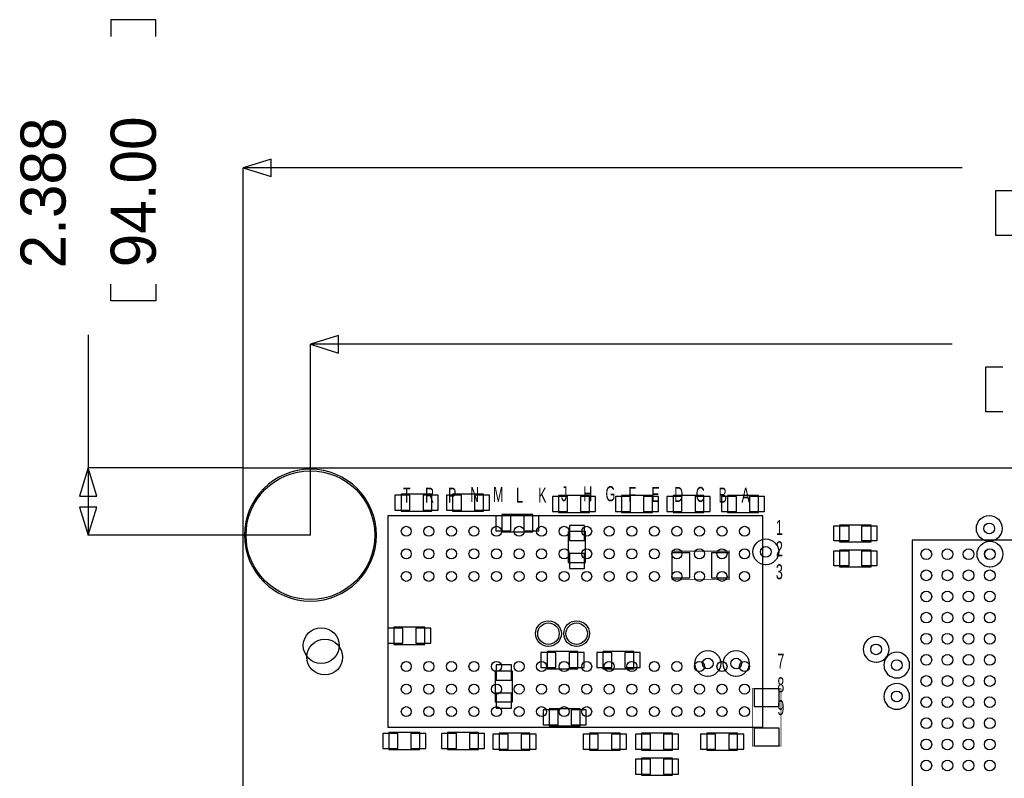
# Model space of a CAD drawing. Extents: x -7.9 to 90.7, y 0 to 54.5.
# Tile 3 of 9: x -7.9 to 27, y 27.6 to 54.5. Entities that reach past the tile are written whole.
import ezdxf

# ---------------------------------------------------------------- set-up
doc = ezdxf.new("R2010")
doc.units = 0
for name, color, linetype in [('BG_DIMENSION', 2, 'CONTINUOUS'), ('BG_OUTLINE', 80, 'CONTINUOUS'), ('PG_ASSEMBLY_BOTTOM', 191, 'CONTINUOUS'), ('PG_ASSEMBLY_TOP', 151, 'CONTINUOUS'), ('PIN_BOTTOM', 211, 'CONTINUOUS'), ('PIN_TOP', 150, 'CONTINUOUS')]:
    doc.layers.add(name, color=color, linetype=linetype)

msp = doc.modelspace()

# ---------------------------------------------------------------- linework, layer by layer
at = {"layer": 'BG_DIMENSION'}
for points in [[(-3.0988, 53.9115), (-3.0988, 54.5084), (-4.699, 54.5084), (-4.699, 53.9115)], [(0.999998, 49.56302), (0, 49.2506), (0.999998, 48.93818), (0.999998, 49.56302)], [(25.50795, 49.2506), (0, 49.2506)], [(0, 38.599872), (0, 49.2506)], [(27.305, 46.8503), (26.7081, 46.8503), (26.7081, 48.4505), (27.305, 48.4505)], [(-3.0988, 45.1231), (-3.0988, 44.5262), (-4.699, 44.5262), (-4.699, 45.1231)], [(-5.4991, 43.32605), (-5.4991, 38.599872)], [(3.387598, 43.30192), (2.3876, 42.9895), (3.387598, 42.67708), (3.387598, 43.30192)], [(25.15235, 42.9895), (2.3876, 42.9895)], [(2.3876, 36.212272), (2.3876, 42.9895)], [(26.9494, 40.5892), (26.3525, 40.5892), (26.3525, 42.1894), (26.9494, 42.1894)], [(-5.18668, 37.599874), (-5.4991, 38.599872), (-5.81152, 37.599874), (-5.18668, 37.599874)], [(-5.4991, 38.599872), (-5.4991, 36.212272)], [(0, 38.599872), (-5.4991, 38.599872)], [(-5.81152, 37.21227), (-5.4991, 36.212272), (-5.18668, 37.21227), (-5.81152, 37.21227)], [(2.3876, 36.212272), (-5.4991, 36.212272)]]:
    msp.add_lwpolyline(points, dxfattribs=at)
at = {"layer": 'BG_OUTLINE'}
msp.add_lwpolyline([(67.600068, 0), (25.299924, 0), (25.299924, 3.75412, 0.414116), (24.800052, 4.253992, 0.414221), (24.299926, 3.75412), (24.299926, 0), (0, 0), (0, 17.999964, 0.41415), (1.999996, 19.99996, 0.414214), (0, 21.999956), (0, 38.599872), (67.600068, 38.599872), (67.600068, 21.999956, 1.000034), (67.600068, 17.999964)], format="xyb", close=True, dxfattribs=at)
at = {"layer": 'PG_ASSEMBLY_BOTTOM'}
for points in [[(6.696456, 37.673026), (5.604256, 37.673026), (5.604256, 37.063426), (6.696456, 37.063426), (6.696456, 37.673026)], [(8.525256, 37.673026), (7.433056, 37.673026), (7.433056, 37.063426), (8.525256, 37.063426), (8.525256, 37.673026)], [(12.284456, 37.622226), (11.192256, 37.622226), (11.192256, 37.012626), (12.284456, 37.012626), (12.284456, 37.622226)], [(14.519656, 37.622226), (13.427456, 37.622226), (13.427456, 37.012626), (14.519656, 37.012626), (14.519656, 37.622226)], [(16.348456, 37.622226), (15.256256, 37.622226), (15.256256, 37.012626), (16.348456, 37.012626), (16.348456, 37.622226)], [(18.278856, 37.622226), (17.186656, 37.622226), (17.186656, 37.012626), (18.278856, 37.012626), (18.278856, 37.622226)], [(10.2743, 36.940744), (9.1821, 36.940744), (9.1821, 36.331144), (10.2743, 36.331144), (10.2743, 36.940744)], [(11.535156, 36.337748), (11.535156, 35.245548), (12.144756, 35.245548), (12.144756, 36.337748), (11.535156, 36.337748)], [(5.350256, 32.337248), (6.442456, 32.337248), (6.442456, 32.946848), (5.350256, 32.946848), (5.350256, 32.337248)], [(11.878056, 32.083248), (10.785856, 32.083248), (10.785856, 31.473648), (11.878056, 31.473648), (11.878056, 32.083248)], [(12.767056, 31.473648), (13.859256, 31.473648), (13.859256, 32.083248), (12.767056, 32.083248), (12.767056, 31.473648)], [(9.553956, 30.292548), (9.553956, 31.384748), (8.944356, 31.384748), (8.944356, 30.292548), (9.553956, 30.292548)], [(10.862056, 29.441648), (11.954256, 29.441648), (11.954256, 30.051248), (10.862056, 30.051248), (10.862056, 29.441648)], [(6.264656, 29.213048), (5.172456, 29.213048), (5.172456, 28.603448), (6.264656, 28.603448), (6.264656, 29.213048)], [(8.347456, 29.213048), (7.255256, 29.213048), (7.255256, 28.603448), (8.347456, 28.603448), (8.347456, 29.213048)], [(10.176256, 29.187648), (9.084056, 29.187648), (9.084056, 28.578048), (10.176256, 28.578048), (10.176256, 29.187648)], [(12.284456, 28.578048), (13.376656, 28.578048), (13.376656, 29.187648), (12.284456, 29.187648), (12.284456, 28.578048)], [(15.230856, 29.187648), (14.138656, 29.187648), (14.138656, 28.578048), (15.230856, 28.578048), (15.230856, 29.187648)], [(16.450056, 28.578048), (17.542256, 28.578048), (17.542256, 29.187648), (16.450056, 29.187648), (16.450056, 28.578048)], [(15.230856, 28.298648), (14.138656, 28.298648), (14.138656, 27.689048), (15.230856, 27.689048), (15.230856, 28.298648)]]:
    msp.add_lwpolyline(points, dxfattribs=at)
for points in [[(26.470356, 35.994848, -1), (26.470356, 36.909248, -1), (26.470356, 35.994848), (26.444956, 35.994848)], [(18.544794, 35.162744, -1), (18.544794, 36.077144, -1), (18.544794, 35.162744), (18.519394, 35.162744)], [(26.495756, 35.080448, -1), (26.495756, 35.994848, -1), (26.495756, 35.080448), (26.470356, 35.080448)], [(10.83183, 32.261048, -1), (10.83183, 33.175448, -1), (10.83183, 32.261048), (10.80643, 32.261048)], [(11.832082, 32.261048, -1), (11.832082, 33.175448, -1), (11.832082, 32.261048), (11.806682, 32.261048)], [(16.487648, 31.200852, -1), (16.487648, 32.115252, -1), (16.487648, 31.200852), (16.462248, 31.200852)], [(17.490694, 31.200852, -1), (17.490694, 32.115252, -1), (17.490694, 31.200852), (17.465294, 31.200852)]]:
    msp.add_lwpolyline(points, format="xyb", dxfattribs=at)
at = {"layer": 'PG_ASSEMBLY_BOTTOM', "const_width": 0.0254}
for points in [[(15.2146, 34.629344), (17.2466, 34.629344), (17.2466, 35.645344), (15.2146, 35.645344), (15.2146, 34.629344)], [(19.078956, 28.730448), (19.078956, 30.762448), (18.062956, 30.762448), (18.062956, 28.730448), (19.078956, 28.730448)]]:
    msp.add_lwpolyline(points, dxfattribs=at)
at = {"layer": 'PG_ASSEMBLY_TOP'}
for points in [[(4.727956, 36.212272, 1), (0.047244, 36.212272, 1), (4.727956, 36.212272)], [(22.457156, 31.702248, 1), (22.457156, 32.616648, 1), (22.457156, 31.702248), (22.482556, 31.702248)], [(23.189692, 31.143448, 1), (23.189692, 32.057848, 1), (23.189692, 31.143448), (23.215092, 31.143448)], [(23.189692, 30.032706, 1), (23.189692, 30.947106, 1), (23.189692, 30.032706), (23.215092, 30.032706)]]:
    msp.add_lwpolyline(points, format="xyb", dxfattribs=at)
for points in [[(5.139182, 36.900104), (5.139182, 29.399992), (18.43913, 29.399992), (18.43913, 36.900104), (5.139182, 36.900104)], [(22.266656, 35.969448), (21.174456, 35.969448), (21.174456, 36.579048), (22.266656, 36.579048), (22.266656, 35.969448)], [(42.737532, 36.036504), (23.737316, 36.036504), (23.737316, 17.036034), (42.737532, 17.036288), (42.737532, 36.036504)], [(23.73757, 17.036542), (42.737532, 17.036542), (42.737532, 36.036504), (23.73757, 36.036504), (23.73757, 17.036542)], [(22.266656, 35.080448), (21.174456, 35.080448), (21.174456, 35.690048), (22.266656, 35.690048), (22.266656, 35.080448)]]:
    msp.add_lwpolyline(points, dxfattribs=at)
at = {"layer": 'PIN_BOTTOM'}
for points in [[(5.91693, 37.101526), (5.91693, 37.634926), (5.38353, 37.634926), (5.38353, 37.101526)], [(6.917182, 37.101526), (6.917182, 37.634926), (6.383782, 37.634926), (6.383782, 37.101526)], [(7.74573, 37.101526), (7.74573, 37.634926), (7.21233, 37.634926), (7.21233, 37.101526)], [(8.745982, 37.101526), (8.745982, 37.634926), (8.212582, 37.634926), (8.212582, 37.101526)], [(11.50493, 37.050726), (11.50493, 37.584126), (10.97153, 37.584126), (10.97153, 37.050726)], [(12.505182, 37.050726), (12.505182, 37.584126), (11.971782, 37.584126), (11.971782, 37.050726)], [(13.74013, 37.050726), (13.74013, 37.584126), (13.20673, 37.584126), (13.20673, 37.050726)], [(14.740382, 37.050726), (14.740382, 37.584126), (14.206982, 37.584126), (14.206982, 37.050726)], [(15.56893, 37.050726), (15.56893, 37.584126), (15.03553, 37.584126), (15.03553, 37.050726)], [(16.569182, 37.050726), (16.569182, 37.584126), (16.035782, 37.584126), (16.035782, 37.050726)], [(17.49933, 37.050726), (17.49933, 37.584126), (16.96593, 37.584126), (16.96593, 37.050726)], [(18.499582, 37.050726), (18.499582, 37.584126), (17.966182, 37.584126), (17.966182, 37.050726)], [(9.494774, 36.369244), (9.494774, 36.902644), (8.961374, 36.902644), (8.961374, 36.369244)], [(10.495026, 36.369244), (10.495026, 36.902644), (9.961626, 36.902644), (9.961626, 36.369244)], [(12.106656, 36.558474), (11.573256, 36.558474), (11.573256, 36.025074), (12.106656, 36.025074)], [(12.106656, 35.558222), (11.573256, 35.558222), (11.573256, 35.024822), (12.106656, 35.024822)], [(15.8496, 34.692844), (15.8496, 35.581844), (15.2146, 35.581844), (15.2146, 34.692844)], [(17.2466, 34.692844), (17.2466, 35.581844), (16.6116, 35.581844), (16.6116, 34.692844)], [(5.12953, 32.908748), (5.12953, 32.375348), (5.66293, 32.375348), (5.66293, 32.908748)], [(6.129782, 32.908748), (6.129782, 32.375348), (6.663182, 32.375348), (6.663182, 32.908748)], [(11.09853, 31.511748), (11.09853, 32.045148), (10.56513, 32.045148), (10.56513, 31.511748)], [(12.098782, 31.511748), (12.098782, 32.045148), (11.565382, 32.045148), (11.565382, 31.511748)], [(12.54633, 32.045148), (12.54633, 31.511748), (13.07973, 31.511748), (13.07973, 32.045148)], [(13.546582, 32.045148), (13.546582, 31.511748), (14.079982, 31.511748), (14.079982, 32.045148)], [(8.982456, 31.072074), (9.515856, 31.072074), (9.515856, 31.605474), (8.982456, 31.605474)], [(19.015456, 30.762448), (18.126456, 30.762448), (18.126456, 30.127448), (19.015456, 30.127448)], [(8.982456, 30.071822), (9.515856, 30.071822), (9.515856, 30.605222), (8.982456, 30.605222)], [(10.64133, 30.013148), (10.64133, 29.479748), (11.17473, 29.479748), (11.17473, 30.013148)], [(11.641582, 30.013148), (11.641582, 29.479748), (12.174982, 29.479748), (12.174982, 30.013148)], [(19.015456, 29.365448), (18.126456, 29.365448), (18.126456, 28.730448), (19.015456, 28.730448)], [(5.48513, 28.641548), (5.48513, 29.174948), (4.95173, 29.174948), (4.95173, 28.641548)], [(6.485382, 28.641548), (6.485382, 29.174948), (5.951982, 29.174948), (5.951982, 28.641548)], [(7.56793, 28.641548), (7.56793, 29.174948), (7.03453, 29.174948), (7.03453, 28.641548)], [(8.568182, 28.641548), (8.568182, 29.174948), (8.034782, 29.174948), (8.034782, 28.641548)], [(9.39673, 28.616148), (9.39673, 29.149548), (8.86333, 29.149548), (8.86333, 28.616148)], [(10.396982, 28.616148), (10.396982, 29.149548), (9.863582, 29.149548), (9.863582, 28.616148)], [(12.06373, 29.149548), (12.06373, 28.616148), (12.59713, 28.616148), (12.59713, 29.149548)], [(13.063982, 29.149548), (13.063982, 28.616148), (13.597382, 28.616148), (13.597382, 29.149548)], [(14.45133, 28.616148), (14.45133, 29.149548), (13.91793, 29.149548), (13.91793, 28.616148)], [(15.451582, 28.616148), (15.451582, 29.149548), (14.918182, 29.149548), (14.918182, 28.616148)], [(16.22933, 29.149548), (16.22933, 28.616148), (16.76273, 28.616148), (16.76273, 29.149548)], [(17.229582, 29.149548), (17.229582, 28.616148), (17.762982, 28.616148), (17.762982, 29.149548)], [(14.45133, 27.727148), (14.45133, 28.260548), (13.91793, 28.260548), (13.91793, 27.727148)], [(15.451582, 27.727148), (15.451582, 28.260548), (14.918182, 28.260548), (14.918182, 27.727148)]]:
    msp.add_lwpolyline(points, close=True, dxfattribs=at)
for centre, radius in [((2.3876, 36.212272), 2.286), ((26.470356, 36.452048), 0.1905), ((18.544794, 35.619944), 0.1905), ((26.495756, 35.537648), 0.1905), ((2.7686, 32.292544), 0.635), ((10.83183, 32.718248), 0.381), ((11.832082, 32.718248), 0.381), ((16.487648, 31.658052), 0.1905), ((17.490694, 31.658052), 0.1905)]:
    msp.add_circle(centre, radius, dxfattribs=at)
at = {"layer": 'PIN_TOP'}
for points in [[(21.48713, 36.540948), (21.48713, 36.007548), (20.95373, 36.007548), (20.95373, 36.540948)], [(22.487382, 36.540948), (22.487382, 36.007548), (21.953982, 36.007548), (21.953982, 36.540948)], [(21.48713, 35.651948), (21.48713, 35.118548), (20.95373, 35.118548), (20.95373, 35.651948)], [(22.487382, 35.651948), (22.487382, 35.118548), (21.953982, 35.118548), (21.953982, 35.651948)]]:
    msp.add_lwpolyline(points, close=True, dxfattribs=at)
for centre, radius in [((2.3876, 36.212272), 2.286), ((5.789168, 36.34994), 0.1778), ((6.589268, 36.34994), 0.1778), ((7.389114, 36.34994), 0.1778), ((8.189214, 36.34994), 0.1778), ((8.98906, 36.34994), 0.1778), ((9.78916, 36.34994), 0.1778), ((10.58926, 36.34994), 0.1778), ((11.389106, 36.34994), 0.1778), ((12.189206, 36.34994), 0.1778), ((12.989052, 36.34994), 0.1778), ((13.789152, 36.34994), 0.1778), ((14.589252, 36.34994), 0.1778), ((15.389098, 36.34994), 0.1778), ((16.189198, 36.34994), 0.1778), ((16.989044, 36.34994), 0.1778), ((17.789144, 36.34994), 0.1778), ((5.789168, 35.550094), 0.1778), ((6.589268, 35.550094), 0.1778), ((7.389114, 35.550094), 0.1778), ((8.189214, 35.550094), 0.1778), ((8.98906, 35.550094), 0.1778), ((9.78916, 35.550094), 0.1778), ((10.58926, 35.550094), 0.1778), ((11.389106, 35.550094), 0.1778), ((12.189206, 35.550094), 0.1778), ((12.989052, 35.550094), 0.1778), ((13.789152, 35.550094), 0.1778), ((14.589252, 35.550094), 0.1778), ((15.389098, 35.550094), 0.1778), ((16.189198, 35.550094), 0.1778), ((16.989044, 35.550094), 0.1778), ((17.789144, 35.550094), 0.1778), ((24.237696, 35.536378), 0.1905), ((24.987758, 35.536378), 0.1905), ((25.737566, 35.536378), 0.1905), ((26.487628, 35.536378), 0.1905), ((24.237696, 34.786316), 0.1905), ((24.987758, 34.786316), 0.1905), ((25.737566, 34.786316), 0.1905), ((26.487628, 34.786316), 0.1905), ((5.789168, 34.749994), 0.1778), ((6.589268, 34.749994), 0.1778), ((7.389114, 34.749994), 0.1778), ((8.189214, 34.749994), 0.1778), ((8.98906, 34.749994), 0.1778), ((9.78916, 34.749994), 0.1778), ((10.58926, 34.749994), 0.1778), ((11.389106, 34.749994), 0.1778), ((12.189206, 34.749994), 0.1778), ((12.989052, 34.749994), 0.1778), ((13.789152, 34.749994), 0.1778), ((14.589252, 34.749994), 0.1778), ((15.389098, 34.749994), 0.1778), ((16.189198, 34.749994), 0.1778), ((16.989044, 34.749994), 0.1778), ((17.789144, 34.749994), 0.1778), ((24.237696, 34.036508), 0.1905), ((24.987758, 34.036508), 0.1905), ((25.737566, 34.036508), 0.1905), ((26.487628, 34.036508), 0.1905), ((24.237696, 33.286446), 0.1905), ((24.987758, 33.286446), 0.1905), ((25.737566, 33.286446), 0.1905), ((26.487628, 33.286446), 0.1905), ((2.8956, 31.886144), 0.635), ((24.237696, 32.536384), 0.1905), ((24.987758, 32.536384), 0.1905), ((25.737566, 32.536384), 0.1905), ((26.487628, 32.536384), 0.1905), ((22.457156, 32.159448), 0.1905), ((23.189692, 31.600648), 0.1905), ((24.237696, 31.786322), 0.1905), ((24.987758, 31.786322), 0.1905), ((25.737566, 31.786322), 0.1905), ((26.487628, 31.786322), 0.1905), ((5.789168, 31.550102), 0.1778), ((6.589268, 31.550102), 0.1778), ((7.389114, 31.550102), 0.1778), ((8.189214, 31.550102), 0.1778), ((8.98906, 31.550102), 0.1778), ((9.78916, 31.550102), 0.1778), ((10.58926, 31.550102), 0.1778), ((11.389106, 31.550102), 0.1778), ((12.189206, 31.550102), 0.1778), ((12.989052, 31.550102), 0.1778), ((13.789152, 31.550102), 0.1778), ((14.589252, 31.550102), 0.1778), ((15.389098, 31.550102), 0.1778), ((16.189198, 31.550102), 0.1778), ((16.989044, 31.550102), 0.1778), ((17.789144, 31.550102), 0.1778), ((24.237696, 31.036514), 0.1905), ((24.987758, 31.036514), 0.1905), ((25.737566, 31.036514), 0.1905), ((26.487628, 31.036514), 0.1905), ((5.789168, 30.750002), 0.1778), ((6.589268, 30.750002), 0.1778), ((7.389114, 30.750002), 0.1778), ((8.189214, 30.750002), 0.1778), ((8.98906, 30.750002), 0.1778), ((9.78916, 30.750002), 0.1778), ((10.58926, 30.750002), 0.1778), ((11.389106, 30.750002), 0.1778), ((12.189206, 30.750002), 0.1778), ((12.989052, 30.750002), 0.1778), ((13.789152, 30.750002), 0.1778), ((14.589252, 30.750002), 0.1778), ((15.389098, 30.750002), 0.1778), ((16.189198, 30.750002), 0.1778), ((16.989044, 30.750002), 0.1778), ((17.789144, 30.750002), 0.1778), ((23.189692, 30.489906), 0.1905), ((24.237696, 30.286452), 0.1905), ((24.987758, 30.286452), 0.1905), ((25.737566, 30.286452), 0.1905), ((26.487628, 30.286452), 0.1905), ((5.789168, 29.950156), 0.1778), ((6.589268, 29.950156), 0.1778), ((7.389114, 29.950156), 0.1778), ((8.189214, 29.950156), 0.1778), ((8.98906, 29.950156), 0.1778), ((9.78916, 29.950156), 0.1778), ((10.58926, 29.950156), 0.1778), ((11.389106, 29.950156), 0.1778), ((12.189206, 29.950156), 0.1778), ((12.989052, 29.950156), 0.1778), ((13.789152, 29.950156), 0.1778), ((14.589252, 29.950156), 0.1778), ((15.389098, 29.950156), 0.1778), ((16.189198, 29.950156), 0.1778), ((16.989044, 29.950156), 0.1778), ((17.789144, 29.950156), 0.1778), ((24.237696, 29.53639), 0.1905), ((24.987758, 29.53639), 0.1905), ((25.737566, 29.53639), 0.1905), ((26.487628, 29.53639), 0.1905), ((24.237696, 28.786328), 0.1905), ((24.987758, 28.786328), 0.1905), ((25.737566, 28.786328), 0.1905), ((26.487628, 28.786328), 0.1905), ((24.237696, 28.03652), 0.1905), ((24.987758, 28.03652), 0.1905), ((25.737566, 28.03652), 0.1905), ((26.487628, 28.03652), 0.1905)]:
    msp.add_circle(centre, radius, dxfattribs=at)

# ---------------------------------------------------------------- texts
at = {"layer": 'BG_DIMENSION'}
for s, p in [('2.388', (-6.2992, 45.6819)), ('94.00', (-3.0988, 45.72))]:
    msp.add_text(s, height=1.6002, rotation=90, dxfattribs=at).set_placement(p)
at = {"layer": 'PG_ASSEMBLY_TOP', "width": 0.619048}
for s, p in [('T', (5.667756, 37.366448)), ('R', (6.455156, 37.366448)), ('P', (7.267956, 37.366448)), ('N', (8.055356, 37.391848)), ('M', (8.868156, 37.391848)), ('L', (9.680956, 37.366448)), ('K', (10.468356, 37.366448)), ('J', (11.281156, 37.417248)), ('H', (12.068556, 37.417248)), ('G', (12.855956, 37.417248)), ('F', (13.668756, 37.391848)), ('E', (14.481556, 37.391848)), ('D', (15.294356, 37.391848)), ('C', (16.056356, 37.391848)), ('B', (16.869156, 37.366448)), ('A', (17.681956, 37.366448)), ('1', (18.901156, 36.223448)), ('2', (18.901156, 35.461448)), ('3', (18.901156, 34.648648)), ('7', (18.951956, 31.473648)), ('8', (18.951956, 30.635448)), ('9', (18.951956, 29.822648))]:
    msp.add_text(s, height=0.5334, dxfattribs=at).set_placement(p)

doc.saveas('drawing.dxf')
